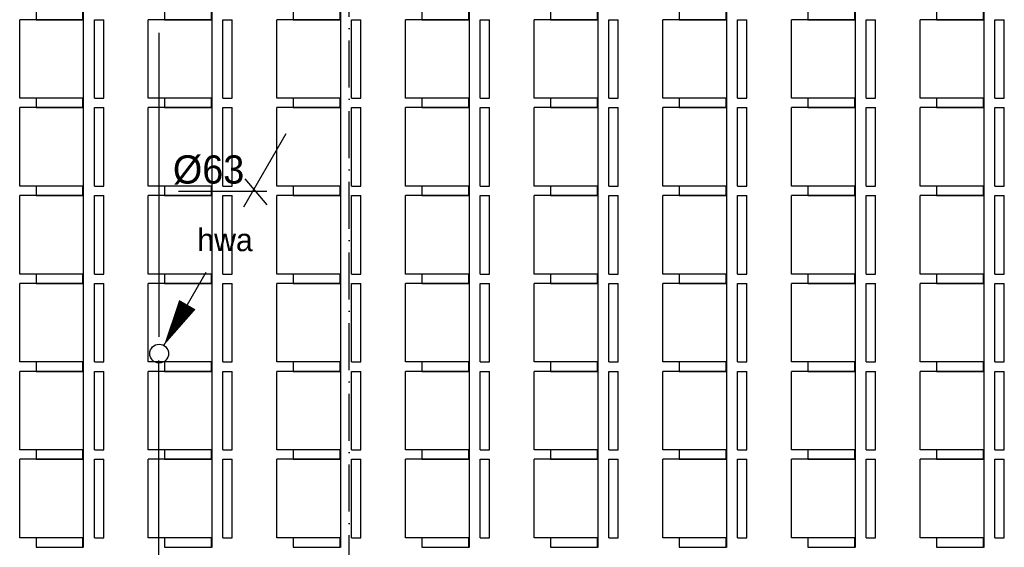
# Model space of a CAD drawing. Extents: x -41378 to 114803, y -24080 to 82188.
# Tile 73 of 137: x 39791 to 46066, y 54903 to 58263. Entities that reach past the tile are written whole.
import ezdxf
from ezdxf.enums import TextEntityAlignment as Align

# ---------------------------------------------------------------- set-up
doc = ezdxf.new("R2010")
doc.units = 0
doc.header["$LTSCALE"] = 50
doc.linetypes.add('2322122', pattern=[47, 40, -7])
doc.linetypes.add('DASHDOT', pattern=[9, 6, -1.5, 0, -1.5])
doc.layers.get('0').update_dxf_attribs({"linetype": 'CONTINUOUS'})
for name, color, linetype in [('AL$7----_STRAMIEN', 1, 'DASHDOT'), ('AL32----_BINNENKOZ', 7, 'CONTINUOUS'), ('WL521---', 4, 'CONTINUOUS'), ('WM$1----', 1, 'CONTINUOUS')]:
    doc.layers.add(name, color=color, linetype=linetype)
doc.layers.get('0').freeze()
doc.styles.add('BURO-018', font='BUROFONT.shx', dxfattribs={"height": 90})

# ---------------------------------------------------------------- blocks, each defined once
blk = doc.blocks.new('LDV3')
at = {"color": 0, "linetype": 'CONTINUOUS'}
for p, q in [((4.5, 7.794), (6.75, 11.691)), ((0.25, 0.433), (2.5, 4.33))]:
    blk.add_line(p, q, dxfattribs=at)
blk.add_lwpolyline([(0.25, 0.433, 0, 1, 0), (1.5, 2.598, 1, 1, 0)], format="xyseb", dxfattribs=at)
blk.add_circle((0, 0), 0.5, dxfattribs=at)
at = {"color": 0, "linetype": 'CONTINUOUS', "style": 'BURO-018'}
blk.add_attdef('LD_TEXT1', text='', height=1.8, dxfattribs=at).set_placement((3.5, 6.062), align=Align.MIDDLE)

msp = doc.modelspace()

# ---------------------------------------------------------------- linework, layer by layer
at = {"layer": 'AL$7----_STRAMIEN', "color": 1}
msp.add_lwpolyline([(41891, 41627.3), (41891, 80064.7)], dxfattribs=at)
at = {"layer": 'AL32----_BINNENKOZ', "color": 8}
for p, q in [((40195.8, 66462.3), (40196, 54902.3)), ((41015.8, 66262.3), (41015.8, 54902.3)), ((41835.8, 66262.3), (41835.8, 54902.3)), ((42655.8, 66262.3), (42655.8, 54902.3)), ((43475.8, 66262.3), (43475.8, 54902.3)), ((44295.8, 66262.3), (44295.8, 54902.3)), ((45115.8, 66262.3), (45115.8, 54902.3)), ((45935.8, 66262.3), (45935.8, 54902.3)), ((39790.9, 57762.9), (39790.9, 58262.9)), ((40196, 58262.9), (39790.9, 58262.9)), ((40196, 58262.9), (40196, 57762.9)), ((40266.7, 57762.9), (40266.7, 58262.9)), ((40266.7, 58262.9), (40326.1, 58262.9)), ((40326.1, 57762.9), (40326.1, 58262.9)), ((40610.6, 57762.9), (40610.6, 58262.9)), ((41015.8, 58262.9), (40610.6, 58262.9)), ((41015.8, 58262.9), (41015.8, 57762.9)), ((41086.4, 57762.9), (41086.4, 58262.9)), ((41086.4, 58262.9), (41145.9, 58262.9)), ((41145.9, 57762.9), (41145.9, 58262.9)), ((41430.6, 57762.9), (41430.6, 58262.9)), ((41835.8, 58262.9), (41430.6, 58262.9)), ((41835.8, 58262.9), (41835.8, 57762.9)), ((41906.4, 57762.9), (41906.4, 58262.9)), ((41906.4, 58262.9), (41965.9, 58262.9)), ((41965.9, 57762.9), (41965.9, 58262.9)), ((42250.6, 57762.9), (42250.6, 58262.9)), ((42655.8, 58262.9), (42250.6, 58262.9)), ((42655.8, 58262.9), (42655.8, 57762.9)), ((42726.4, 57762.9), (42726.4, 58262.9)), ((42726.4, 58262.9), (42785.9, 58262.9)), ((42785.9, 57762.9), (42785.9, 58262.9)), ((43070.6, 57762.9), (43070.6, 58262.9)), ((43475.8, 58262.9), (43070.6, 58262.9)), ((43475.8, 58262.9), (43475.8, 57762.9)), ((43546.4, 57762.9), (43546.4, 58262.9)), ((43546.4, 58262.9), (43605.9, 58262.9)), ((43605.9, 57762.9), (43605.9, 58262.9)), ((43890.6, 57762.9), (43890.6, 58262.9)), ((44295.8, 58262.9), (43890.6, 58262.9)), ((44295.8, 58262.9), (44295.8, 57762.9)), ((44366.4, 57762.9), (44366.4, 58262.9)), ((44366.4, 58262.9), (44425.9, 58262.9)), ((44425.9, 57762.9), (44425.9, 58262.9)), ((44710.6, 57762.9), (44710.6, 58262.9)), ((45115.8, 58262.9), (44710.6, 58262.9)), ((45115.8, 58262.9), (45115.8, 57762.9)), ((45186.4, 57762.9), (45186.4, 58262.9)), ((45186.4, 58262.9), (45245.9, 58262.9)), ((45245.9, 57762.9), (45245.9, 58262.9)), ((45530.6, 57762.9), (45530.6, 58262.9)), ((45935.8, 58262.9), (45530.6, 58262.9)), ((45935.8, 58262.9), (45935.8, 57762.9)), ((46006.4, 57762.9), (46006.4, 58262.9)), ((46006.4, 58262.9), (46065.9, 58262.9)), ((46065.9, 57762.9), (46065.9, 58262.9)), ((40196, 57762.9), (39790.9, 57762.9)), ((40266.7, 57762.9), (40326.1, 57762.9)), ((41015.8, 57762.9), (40610.6, 57762.9)), ((41086.4, 57762.9), (41145.9, 57762.9)), ((41835.8, 57762.9), (41430.6, 57762.9)), ((41906.4, 57762.9), (41965.9, 57762.9)), ((42655.8, 57762.9), (42250.6, 57762.9)), ((42726.4, 57762.9), (42785.9, 57762.9)), ((43475.8, 57762.9), (43070.6, 57762.9)), ((43546.4, 57762.9), (43605.9, 57762.9)), ((44295.8, 57762.9), (43890.6, 57762.9)), ((44366.4, 57762.9), (44425.9, 57762.9)), ((45115.8, 57762.9), (44710.6, 57762.9)), ((45186.4, 57762.9), (45245.9, 57762.9)), ((45935.8, 57762.9), (45530.6, 57762.9)), ((46006.4, 57762.9), (46065.9, 57762.9)), ((39790.9, 57202.9), (39790.9, 57702.9)), ((40196, 57702.9), (39790.9, 57702.9)), ((40196, 57702.9), (40196, 57202.9)), ((40266.7, 57202.9), (40266.7, 57702.9)), ((40266.7, 57702.9), (40326.1, 57702.9)), ((40326.1, 57202.9), (40326.1, 57702.9)), ((40610.6, 57202.9), (40610.6, 57702.9)), ((41015.8, 57702.9), (40610.6, 57702.9)), ((41015.8, 57702.9), (41015.8, 57202.9)), ((41086.4, 57202.9), (41086.4, 57702.9)), ((41086.4, 57702.9), (41145.9, 57702.9)), ((41145.9, 57202.9), (41145.9, 57702.9)), ((41430.6, 57202.9), (41430.6, 57702.9)), ((41835.8, 57702.9), (41430.6, 57702.9)), ((41835.8, 57702.9), (41835.8, 57202.9)), ((41906.4, 57202.9), (41906.4, 57702.9)), ((41906.4, 57702.9), (41965.9, 57702.9)), ((41965.9, 57202.9), (41965.9, 57702.9)), ((42250.6, 57202.9), (42250.6, 57702.9)), ((42655.8, 57702.9), (42250.6, 57702.9)), ((42655.8, 57702.9), (42655.8, 57202.9)), ((42726.4, 57202.9), (42726.4, 57702.9)), ((42726.4, 57702.9), (42785.9, 57702.9)), ((42785.9, 57202.9), (42785.9, 57702.9)), ((43070.6, 57202.9), (43070.6, 57702.9)), ((43475.8, 57702.9), (43070.6, 57702.9)), ((43475.8, 57702.9), (43475.8, 57202.9)), ((43546.4, 57202.9), (43546.4, 57702.9)), ((43546.4, 57702.9), (43605.9, 57702.9)), ((43605.9, 57202.9), (43605.9, 57702.9)), ((43890.6, 57202.9), (43890.6, 57702.9)), ((44295.8, 57702.9), (43890.6, 57702.9)), ((44295.8, 57702.9), (44295.8, 57202.9)), ((44366.4, 57202.9), (44366.4, 57702.9)), ((44366.4, 57702.9), (44425.9, 57702.9)), ((44425.9, 57202.9), (44425.9, 57702.9)), ((44710.6, 57202.9), (44710.6, 57702.9)), ((45115.8, 57702.9), (44710.6, 57702.9)), ((45115.8, 57702.9), (45115.8, 57202.9)), ((45186.4, 57202.9), (45186.4, 57702.9)), ((45186.4, 57702.9), (45245.9, 57702.9)), ((45245.9, 57202.9), (45245.9, 57702.9)), ((45530.6, 57202.9), (45530.6, 57702.9)), ((45935.8, 57702.9), (45530.6, 57702.9)), ((45935.8, 57702.9), (45935.8, 57202.9)), ((46006.4, 57202.9), (46006.4, 57702.9)), ((46006.4, 57702.9), (46065.9, 57702.9)), ((46065.9, 57202.9), (46065.9, 57702.9)), ((40196, 57202.9), (39790.9, 57202.9)), ((40266.7, 57202.9), (40326.1, 57202.9)), ((41015.8, 57202.9), (40610.6, 57202.9)), ((41086.4, 57202.9), (41145.9, 57202.9)), ((41835.8, 57202.9), (41430.6, 57202.9)), ((41906.4, 57202.9), (41965.9, 57202.9)), ((42655.8, 57202.9), (42250.6, 57202.9)), ((42726.4, 57202.9), (42785.9, 57202.9)), ((43475.8, 57202.9), (43070.6, 57202.9)), ((43546.4, 57202.9), (43605.9, 57202.9)), ((44295.8, 57202.9), (43890.6, 57202.9)), ((44366.4, 57202.9), (44425.9, 57202.9)), ((45115.8, 57202.9), (44710.6, 57202.9)), ((45186.4, 57202.9), (45245.9, 57202.9)), ((45935.8, 57202.9), (45530.6, 57202.9)), ((46006.4, 57202.9), (46065.9, 57202.9)), ((39790.9, 56642.9), (39790.9, 57142.9)), ((40196, 57142.9), (39790.9, 57142.9)), ((40196, 57142.9), (40196, 56642.9)), ((40266.7, 56642.9), (40266.7, 57142.9)), ((40266.7, 57142.9), (40326.1, 57142.9)), ((40326.1, 56642.9), (40326.1, 57142.9)), ((40610.6, 56642.9), (40610.6, 57142.9)), ((41015.8, 57142.9), (40610.6, 57142.9)), ((41015.8, 57142.9), (41015.8, 56642.9)), ((41086.4, 56642.9), (41086.4, 57142.9)), ((41086.4, 57142.9), (41145.9, 57142.9)), ((41145.9, 56642.9), (41145.9, 57142.9)), ((41430.6, 56642.9), (41430.6, 57142.9)), ((41835.8, 57142.9), (41430.6, 57142.9)), ((41835.8, 57142.9), (41835.8, 56642.9)), ((41906.4, 56642.9), (41906.4, 57142.9)), ((41906.4, 57142.9), (41965.9, 57142.9)), ((41965.9, 56642.9), (41965.9, 57142.9)), ((42250.6, 56642.9), (42250.6, 57142.9)), ((42655.8, 57142.9), (42250.6, 57142.9)), ((42655.8, 57142.9), (42655.8, 56642.9)), ((42726.4, 56642.9), (42726.4, 57142.9)), ((42726.4, 57142.9), (42785.9, 57142.9)), ((42785.9, 56642.9), (42785.9, 57142.9)), ((43070.6, 56642.9), (43070.6, 57142.9)), ((43475.8, 57142.9), (43070.6, 57142.9)), ((43475.8, 57142.9), (43475.8, 56642.9)), ((43546.4, 56642.9), (43546.4, 57142.9)), ((43546.4, 57142.9), (43605.9, 57142.9)), ((43605.9, 56642.9), (43605.9, 57142.9)), ((43890.6, 56642.9), (43890.6, 57142.9)), ((44295.8, 57142.9), (43890.6, 57142.9)), ((44295.8, 57142.9), (44295.8, 56642.9)), ((44366.4, 56642.9), (44366.4, 57142.9)), ((44366.4, 57142.9), (44425.9, 57142.9)), ((44425.9, 56642.9), (44425.9, 57142.9)), ((44710.6, 56642.9), (44710.6, 57142.9)), ((45115.8, 57142.9), (44710.6, 57142.9)), ((45115.8, 57142.9), (45115.8, 56642.9)), ((45186.4, 56642.9), (45186.4, 57142.9)), ((45186.4, 57142.9), (45245.9, 57142.9)), ((45245.9, 56642.9), (45245.9, 57142.9)), ((45530.6, 56642.9), (45530.6, 57142.9)), ((45935.8, 57142.9), (45530.6, 57142.9)), ((45935.8, 57142.9), (45935.8, 56642.9)), ((46006.4, 56642.9), (46006.4, 57142.9)), ((46006.4, 57142.9), (46065.9, 57142.9)), ((46065.9, 56642.9), (46065.9, 57142.9)), ((40196, 56642.9), (39790.9, 56642.9)), ((40266.7, 56642.9), (40326.1, 56642.9)), ((41015.8, 56642.9), (40610.6, 56642.9)), ((41086.4, 56642.9), (41145.9, 56642.9)), ((41835.8, 56642.9), (41430.6, 56642.9)), ((41906.4, 56642.9), (41965.9, 56642.9)), ((42655.8, 56642.9), (42250.6, 56642.9)), ((42726.4, 56642.9), (42785.9, 56642.9)), ((43475.8, 56642.9), (43070.6, 56642.9)), ((43546.4, 56642.9), (43605.9, 56642.9)), ((44295.8, 56642.9), (43890.6, 56642.9)), ((44366.4, 56642.9), (44425.9, 56642.9)), ((45115.8, 56642.9), (44710.6, 56642.9)), ((45186.4, 56642.9), (45245.9, 56642.9)), ((45935.8, 56642.9), (45530.6, 56642.9)), ((46006.4, 56642.9), (46065.9, 56642.9)), ((39790.9, 56082.9), (39790.9, 56582.9)), ((40196, 56582.9), (39790.9, 56582.9)), ((40196, 56582.9), (40196, 56082.9)), ((40266.7, 56082.9), (40266.7, 56582.9)), ((40266.7, 56582.9), (40326.1, 56582.9)), ((40326.1, 56082.9), (40326.1, 56582.9)), ((40610.6, 56082.9), (40610.6, 56582.9)), ((41015.8, 56582.9), (40610.6, 56582.9)), ((41015.8, 56582.9), (41015.8, 56082.9)), ((41086.4, 56082.9), (41086.4, 56582.9)), ((41086.4, 56582.9), (41145.9, 56582.9)), ((41145.9, 56082.9), (41145.9, 56582.9)), ((41430.6, 56082.9), (41430.6, 56582.9)), ((41835.8, 56582.9), (41430.6, 56582.9)), ((41835.8, 56582.9), (41835.8, 56082.9)), ((41906.4, 56082.9), (41906.4, 56582.9)), ((41906.4, 56582.9), (41965.9, 56582.9)), ((41965.9, 56082.9), (41965.9, 56582.9)), ((42250.6, 56082.9), (42250.6, 56582.9)), ((42655.8, 56582.9), (42250.6, 56582.9)), ((42655.8, 56582.9), (42655.8, 56082.9)), ((42726.4, 56082.9), (42726.4, 56582.9)), ((42726.4, 56582.9), (42785.9, 56582.9)), ((42785.9, 56082.9), (42785.9, 56582.9)), ((43070.6, 56082.9), (43070.6, 56582.9)), ((43475.8, 56582.9), (43070.6, 56582.9)), ((43475.8, 56582.9), (43475.8, 56082.9)), ((43546.4, 56082.9), (43546.4, 56582.9)), ((43546.4, 56582.9), (43605.9, 56582.9)), ((43605.9, 56082.9), (43605.9, 56582.9)), ((43890.6, 56082.9), (43890.6, 56582.9)), ((44295.8, 56582.9), (43890.6, 56582.9)), ((44295.8, 56582.9), (44295.8, 56082.9)), ((44366.4, 56082.9), (44366.4, 56582.9)), ((44366.4, 56582.9), (44425.9, 56582.9)), ((44425.9, 56082.9), (44425.9, 56582.9)), ((44710.6, 56082.9), (44710.6, 56582.9)), ((45115.8, 56582.9), (44710.6, 56582.9)), ((45115.8, 56582.9), (45115.8, 56082.9)), ((45186.4, 56082.9), (45186.4, 56582.9)), ((45186.4, 56582.9), (45245.9, 56582.9)), ((45245.9, 56082.9), (45245.9, 56582.9)), ((45530.6, 56082.9), (45530.6, 56582.9)), ((45935.8, 56582.9), (45530.6, 56582.9)), ((45935.8, 56582.9), (45935.8, 56082.9)), ((46006.4, 56082.9), (46006.4, 56582.9)), ((46006.4, 56582.9), (46065.9, 56582.9)), ((46065.9, 56082.9), (46065.9, 56582.9)), ((40196, 56082.9), (39790.9, 56082.9)), ((40266.7, 56082.9), (40326.1, 56082.9)), ((41015.8, 56082.9), (40610.6, 56082.9)), ((41086.4, 56082.9), (41145.9, 56082.9)), ((41835.8, 56082.9), (41430.6, 56082.9)), ((41906.4, 56082.9), (41965.9, 56082.9)), ((42655.8, 56082.9), (42250.6, 56082.9)), ((42726.4, 56082.9), (42785.9, 56082.9)), ((43475.8, 56082.9), (43070.6, 56082.9)), ((43546.4, 56082.9), (43605.9, 56082.9)), ((44295.8, 56082.9), (43890.6, 56082.9)), ((44366.4, 56082.9), (44425.9, 56082.9)), ((45115.8, 56082.9), (44710.6, 56082.9)), ((45186.4, 56082.9), (45245.9, 56082.9)), ((45935.8, 56082.9), (45530.6, 56082.9)), ((46006.4, 56082.9), (46065.9, 56082.9)), ((39790.9, 55522.9), (39790.9, 56022.9)), ((40196, 56022.9), (39790.9, 56022.9)), ((40196, 56022.9), (40196, 55522.9)), ((40266.7, 55522.9), (40266.7, 56022.9)), ((40266.7, 56022.9), (40326.1, 56022.9)), ((40326.1, 55522.9), (40326.1, 56022.9)), ((40610.6, 55522.9), (40610.6, 56022.9)), ((41015.8, 56022.9), (40610.6, 56022.9)), ((41015.8, 56022.9), (41015.8, 55522.9)), ((41086.4, 55522.9), (41086.4, 56022.9)), ((41086.4, 56022.9), (41145.9, 56022.9)), ((41145.9, 55522.9), (41145.9, 56022.9)), ((41430.6, 55522.9), (41430.6, 56022.9)), ((41835.8, 56022.9), (41430.6, 56022.9)), ((41835.8, 56022.9), (41835.8, 55522.9)), ((41906.4, 55522.9), (41906.4, 56022.9)), ((41906.4, 56022.9), (41965.9, 56022.9)), ((41965.9, 55522.9), (41965.9, 56022.9)), ((42250.6, 55522.9), (42250.6, 56022.9)), ((42655.8, 56022.9), (42250.6, 56022.9)), ((42655.8, 56022.9), (42655.8, 55522.9)), ((42726.4, 55522.9), (42726.4, 56022.9)), ((42726.4, 56022.9), (42785.9, 56022.9)), ((42785.9, 55522.9), (42785.9, 56022.9)), ((43070.6, 55522.9), (43070.6, 56022.9)), ((43475.8, 56022.9), (43070.6, 56022.9)), ((43475.8, 56022.9), (43475.8, 55522.9)), ((43546.4, 55522.9), (43546.4, 56022.9)), ((43546.4, 56022.9), (43605.9, 56022.9)), ((43605.9, 55522.9), (43605.9, 56022.9)), ((43890.6, 55522.9), (43890.6, 56022.9)), ((44295.8, 56022.9), (43890.6, 56022.9)), ((44295.8, 56022.9), (44295.8, 55522.9)), ((44366.4, 55522.9), (44366.4, 56022.9)), ((44366.4, 56022.9), (44425.9, 56022.9)), ((44425.9, 55522.9), (44425.9, 56022.9)), ((44710.6, 55522.9), (44710.6, 56022.9)), ((45115.8, 56022.9), (44710.6, 56022.9)), ((45115.8, 56022.9), (45115.8, 55522.9)), ((45186.4, 55522.9), (45186.4, 56022.9)), ((45186.4, 56022.9), (45245.9, 56022.9)), ((45245.9, 55522.9), (45245.9, 56022.9)), ((45530.6, 55522.9), (45530.6, 56022.9)), ((45935.8, 56022.9), (45530.6, 56022.9)), ((45935.8, 56022.9), (45935.8, 55522.9)), ((46006.4, 55522.9), (46006.4, 56022.9)), ((46006.4, 56022.9), (46065.9, 56022.9)), ((46065.9, 55522.9), (46065.9, 56022.9)), ((40196, 55522.9), (39790.9, 55522.9)), ((40266.7, 55522.9), (40326.1, 55522.9)), ((41015.8, 55522.9), (40610.6, 55522.9)), ((41086.4, 55522.9), (41145.9, 55522.9)), ((41835.8, 55522.9), (41430.6, 55522.9)), ((41906.4, 55522.9), (41965.9, 55522.9)), ((42655.8, 55522.9), (42250.6, 55522.9)), ((42726.4, 55522.9), (42785.9, 55522.9)), ((43475.8, 55522.9), (43070.6, 55522.9)), ((43546.4, 55522.9), (43605.9, 55522.9)), ((44295.8, 55522.9), (43890.6, 55522.9)), ((44366.4, 55522.9), (44425.9, 55522.9)), ((45115.8, 55522.9), (44710.6, 55522.9)), ((45186.4, 55522.9), (45245.9, 55522.9)), ((45935.8, 55522.9), (45530.6, 55522.9)), ((46006.4, 55522.9), (46065.9, 55522.9)), ((39790.9, 54962.9), (39790.9, 55462.9)), ((40196, 55462.9), (39790.9, 55462.9)), ((40196, 55462.9), (40196, 54962.9)), ((40266.7, 54962.9), (40266.7, 55462.9)), ((40266.7, 55462.9), (40326.1, 55462.9)), ((40326.1, 54962.9), (40326.1, 55462.9)), ((40610.6, 54962.9), (40610.6, 55462.9)), ((41015.8, 55462.9), (40610.6, 55462.9)), ((41015.8, 55462.9), (41015.8, 54962.9)), ((41086.4, 54962.9), (41086.4, 55462.9)), ((41086.4, 55462.9), (41145.9, 55462.9)), ((41145.9, 54962.9), (41145.9, 55462.9)), ((41430.6, 54962.9), (41430.6, 55462.9)), ((41835.8, 55462.9), (41430.6, 55462.9)), ((41835.8, 55462.9), (41835.8, 54962.9)), ((41906.4, 54962.9), (41906.4, 55462.9)), ((41906.4, 55462.9), (41965.9, 55462.9)), ((41965.9, 54962.9), (41965.9, 55462.9)), ((42250.6, 54962.9), (42250.6, 55462.9)), ((42655.8, 55462.9), (42250.6, 55462.9)), ((42655.8, 55462.9), (42655.8, 54962.9)), ((42726.4, 54962.9), (42726.4, 55462.9)), ((42726.4, 55462.9), (42785.9, 55462.9)), ((42785.9, 54962.9), (42785.9, 55462.9)), ((43070.6, 54962.9), (43070.6, 55462.9)), ((43475.8, 55462.9), (43070.6, 55462.9)), ((43475.8, 55462.9), (43475.8, 54962.9)), ((43546.4, 54962.9), (43546.4, 55462.9)), ((43546.4, 55462.9), (43605.9, 55462.9)), ((43605.9, 54962.9), (43605.9, 55462.9)), ((43890.6, 54962.9), (43890.6, 55462.9)), ((44295.8, 55462.9), (43890.6, 55462.9)), ((44295.8, 55462.9), (44295.8, 54962.9)), ((44366.4, 54962.9), (44366.4, 55462.9)), ((44366.4, 55462.9), (44425.9, 55462.9)), ((44425.9, 54962.9), (44425.9, 55462.9)), ((44710.6, 54962.9), (44710.6, 55462.9)), ((45115.8, 55462.9), (44710.6, 55462.9)), ((45115.8, 55462.9), (45115.8, 54962.9)), ((45186.4, 54962.9), (45186.4, 55462.9)), ((45186.4, 55462.9), (45245.9, 55462.9)), ((45245.9, 54962.9), (45245.9, 55462.9)), ((45530.6, 54962.9), (45530.6, 55462.9)), ((45935.8, 55462.9), (45530.6, 55462.9)), ((45935.8, 55462.9), (45935.8, 54962.9)), ((46006.4, 54962.9), (46006.4, 55462.9)), ((46006.4, 55462.9), (46065.9, 55462.9)), ((46065.9, 54962.9), (46065.9, 55462.9)), ((40196, 54962.9), (39790.9, 54962.9)), ((40266.7, 54962.9), (40326.1, 54962.9)), ((41015.8, 54962.9), (40610.6, 54962.9)), ((41086.4, 54962.9), (41145.9, 54962.9)), ((41835.8, 54962.9), (41430.6, 54962.9)), ((41906.4, 54962.9), (41965.9, 54962.9)), ((42655.8, 54962.9), (42250.6, 54962.9)), ((42726.4, 54962.9), (42785.9, 54962.9)), ((43475.8, 54962.9), (43070.6, 54962.9)), ((43546.4, 54962.9), (43605.9, 54962.9)), ((44295.8, 54962.9), (43890.6, 54962.9)), ((44366.4, 54962.9), (44425.9, 54962.9)), ((45115.8, 54962.9), (44710.6, 54962.9)), ((45186.4, 54962.9), (45245.9, 54962.9)), ((45935.8, 54962.9), (45530.6, 54962.9)), ((46006.4, 54962.9), (46065.9, 54962.9))]:
    msp.add_line(p, q, dxfattribs=at)
for points in [[(39894.9, 58262.9), (40193.8, 58262.9), (40193.8, 58322.9), (39894.9, 58322.9)], [(40714.6, 58262.9), (41013.6, 58262.9), (41013.6, 58322.9), (40714.6, 58322.9)], [(41534.6, 58262.9), (41833.6, 58262.9), (41833.6, 58322.9), (41534.6, 58322.9)], [(42354.6, 58262.9), (42653.6, 58262.9), (42653.6, 58322.9), (42354.6, 58322.9)], [(43174.6, 58262.9), (43473.6, 58262.9), (43473.6, 58322.9), (43174.6, 58322.9)], [(43994.6, 58262.9), (44293.6, 58262.9), (44293.6, 58322.9), (43994.6, 58322.9)], [(44814.6, 58262.9), (45113.6, 58262.9), (45113.6, 58322.9), (44814.6, 58322.9)], [(45634.6, 58262.9), (45933.6, 58262.9), (45933.6, 58322.9), (45634.6, 58322.9)], [(39894.9, 57702.9), (40193.8, 57702.9), (40193.8, 57762.9), (39894.9, 57762.9)], [(39894.9, 57702.9), (40193.8, 57702.9), (40193.8, 57762.9), (39894.9, 57762.9)], [(40714.6, 57702.9), (41013.6, 57702.9), (41013.6, 57762.9), (40714.6, 57762.9)], [(40714.6, 57702.9), (41013.6, 57702.9), (41013.6, 57762.9), (40714.6, 57762.9)], [(41534.6, 57702.9), (41833.6, 57702.9), (41833.6, 57762.9), (41534.6, 57762.9)], [(41534.6, 57702.9), (41833.6, 57702.9), (41833.6, 57762.9), (41534.6, 57762.9)], [(42354.6, 57702.9), (42653.6, 57702.9), (42653.6, 57762.9), (42354.6, 57762.9)], [(42354.6, 57702.9), (42653.6, 57702.9), (42653.6, 57762.9), (42354.6, 57762.9)], [(43174.6, 57702.9), (43473.6, 57702.9), (43473.6, 57762.9), (43174.6, 57762.9)], [(43174.6, 57702.9), (43473.6, 57702.9), (43473.6, 57762.9), (43174.6, 57762.9)], [(43994.6, 57702.9), (44293.6, 57702.9), (44293.6, 57762.9), (43994.6, 57762.9)], [(43994.6, 57702.9), (44293.6, 57702.9), (44293.6, 57762.9), (43994.6, 57762.9)], [(44814.6, 57702.9), (45113.6, 57702.9), (45113.6, 57762.9), (44814.6, 57762.9)], [(44814.6, 57702.9), (45113.6, 57702.9), (45113.6, 57762.9), (44814.6, 57762.9)], [(45634.6, 57702.9), (45933.6, 57702.9), (45933.6, 57762.9), (45634.6, 57762.9)], [(45634.6, 57702.9), (45933.6, 57702.9), (45933.6, 57762.9), (45634.6, 57762.9)], [(39894.9, 57142.9), (40193.8, 57142.9), (40193.8, 57202.9), (39894.9, 57202.9)], [(39894.9, 57142.9), (40193.8, 57142.9), (40193.8, 57202.9), (39894.9, 57202.9)], [(40714.6, 57142.9), (41013.6, 57142.9), (41013.6, 57202.9), (40714.6, 57202.9)], [(40714.6, 57142.9), (41013.6, 57142.9), (41013.6, 57202.9), (40714.6, 57202.9)], [(41534.6, 57142.9), (41833.6, 57142.9), (41833.6, 57202.9), (41534.6, 57202.9)], [(41534.6, 57142.9), (41833.6, 57142.9), (41833.6, 57202.9), (41534.6, 57202.9)], [(42354.6, 57142.9), (42653.6, 57142.9), (42653.6, 57202.9), (42354.6, 57202.9)], [(42354.6, 57142.9), (42653.6, 57142.9), (42653.6, 57202.9), (42354.6, 57202.9)], [(43174.6, 57142.9), (43473.6, 57142.9), (43473.6, 57202.9), (43174.6, 57202.9)], [(43174.6, 57142.9), (43473.6, 57142.9), (43473.6, 57202.9), (43174.6, 57202.9)], [(43994.6, 57142.9), (44293.6, 57142.9), (44293.6, 57202.9), (43994.6, 57202.9)], [(43994.6, 57142.9), (44293.6, 57142.9), (44293.6, 57202.9), (43994.6, 57202.9)], [(44814.6, 57142.9), (45113.6, 57142.9), (45113.6, 57202.9), (44814.6, 57202.9)], [(44814.6, 57142.9), (45113.6, 57142.9), (45113.6, 57202.9), (44814.6, 57202.9)], [(45634.6, 57142.9), (45933.6, 57142.9), (45933.6, 57202.9), (45634.6, 57202.9)], [(45634.6, 57142.9), (45933.6, 57142.9), (45933.6, 57202.9), (45634.6, 57202.9)], [(39894.9, 56582.9), (40193.8, 56582.9), (40193.8, 56642.9), (39894.9, 56642.9)], [(39894.9, 56582.9), (40193.8, 56582.9), (40193.8, 56642.9), (39894.9, 56642.9)], [(40714.6, 56582.9), (41013.6, 56582.9), (41013.6, 56642.9), (40714.6, 56642.9)], [(40714.6, 56582.9), (41013.6, 56582.9), (41013.6, 56642.9), (40714.6, 56642.9)], [(41534.6, 56582.9), (41833.6, 56582.9), (41833.6, 56642.9), (41534.6, 56642.9)], [(41534.6, 56582.9), (41833.6, 56582.9), (41833.6, 56642.9), (41534.6, 56642.9)], [(42354.6, 56582.9), (42653.6, 56582.9), (42653.6, 56642.9), (42354.6, 56642.9)], [(42354.6, 56582.9), (42653.6, 56582.9), (42653.6, 56642.9), (42354.6, 56642.9)], [(43174.6, 56582.9), (43473.6, 56582.9), (43473.6, 56642.9), (43174.6, 56642.9)], [(43174.6, 56582.9), (43473.6, 56582.9), (43473.6, 56642.9), (43174.6, 56642.9)], [(43994.6, 56582.9), (44293.6, 56582.9), (44293.6, 56642.9), (43994.6, 56642.9)], [(43994.6, 56582.9), (44293.6, 56582.9), (44293.6, 56642.9), (43994.6, 56642.9)], [(44814.6, 56582.9), (45113.6, 56582.9), (45113.6, 56642.9), (44814.6, 56642.9)], [(44814.6, 56582.9), (45113.6, 56582.9), (45113.6, 56642.9), (44814.6, 56642.9)], [(45634.6, 56582.9), (45933.6, 56582.9), (45933.6, 56642.9), (45634.6, 56642.9)], [(45634.6, 56582.9), (45933.6, 56582.9), (45933.6, 56642.9), (45634.6, 56642.9)], [(39894.9, 56022.9), (40193.8, 56022.9), (40193.8, 56082.9), (39894.9, 56082.9)], [(39894.9, 56022.9), (40193.8, 56022.9), (40193.8, 56082.9), (39894.9, 56082.9)], [(40714.6, 56022.9), (41013.6, 56022.9), (41013.6, 56082.9), (40714.6, 56082.9)], [(40714.6, 56022.9), (41013.6, 56022.9), (41013.6, 56082.9), (40714.6, 56082.9)], [(41534.6, 56022.9), (41833.6, 56022.9), (41833.6, 56082.9), (41534.6, 56082.9)], [(41534.6, 56022.9), (41833.6, 56022.9), (41833.6, 56082.9), (41534.6, 56082.9)], [(42354.6, 56022.9), (42653.6, 56022.9), (42653.6, 56082.9), (42354.6, 56082.9)], [(42354.6, 56022.9), (42653.6, 56022.9), (42653.6, 56082.9), (42354.6, 56082.9)], [(43174.6, 56022.9), (43473.6, 56022.9), (43473.6, 56082.9), (43174.6, 56082.9)], [(43174.6, 56022.9), (43473.6, 56022.9), (43473.6, 56082.9), (43174.6, 56082.9)], [(43994.6, 56022.9), (44293.6, 56022.9), (44293.6, 56082.9), (43994.6, 56082.9)], [(43994.6, 56022.9), (44293.6, 56022.9), (44293.6, 56082.9), (43994.6, 56082.9)], [(44814.6, 56022.9), (45113.6, 56022.9), (45113.6, 56082.9), (44814.6, 56082.9)], [(44814.6, 56022.9), (45113.6, 56022.9), (45113.6, 56082.9), (44814.6, 56082.9)], [(45634.6, 56022.9), (45933.6, 56022.9), (45933.6, 56082.9), (45634.6, 56082.9)], [(45634.6, 56022.9), (45933.6, 56022.9), (45933.6, 56082.9), (45634.6, 56082.9)], [(39894.9, 55462.9), (40193.8, 55462.9), (40193.8, 55522.9), (39894.9, 55522.9)], [(39894.9, 55462.9), (40193.8, 55462.9), (40193.8, 55522.9), (39894.9, 55522.9)], [(40714.6, 55462.9), (41013.6, 55462.9), (41013.6, 55522.9), (40714.6, 55522.9)], [(40714.6, 55462.9), (41013.6, 55462.9), (41013.6, 55522.9), (40714.6, 55522.9)], [(41534.6, 55462.9), (41833.6, 55462.9), (41833.6, 55522.9), (41534.6, 55522.9)], [(41534.6, 55462.9), (41833.6, 55462.9), (41833.6, 55522.9), (41534.6, 55522.9)], [(42354.6, 55462.9), (42653.6, 55462.9), (42653.6, 55522.9), (42354.6, 55522.9)], [(42354.6, 55462.9), (42653.6, 55462.9), (42653.6, 55522.9), (42354.6, 55522.9)], [(43174.6, 55462.9), (43473.6, 55462.9), (43473.6, 55522.9), (43174.6, 55522.9)], [(43174.6, 55462.9), (43473.6, 55462.9), (43473.6, 55522.9), (43174.6, 55522.9)], [(43994.6, 55462.9), (44293.6, 55462.9), (44293.6, 55522.9), (43994.6, 55522.9)], [(43994.6, 55462.9), (44293.6, 55462.9), (44293.6, 55522.9), (43994.6, 55522.9)], [(44814.6, 55462.9), (45113.6, 55462.9), (45113.6, 55522.9), (44814.6, 55522.9)], [(44814.6, 55462.9), (45113.6, 55462.9), (45113.6, 55522.9), (44814.6, 55522.9)], [(45634.6, 55462.9), (45933.6, 55462.9), (45933.6, 55522.9), (45634.6, 55522.9)], [(45634.6, 55462.9), (45933.6, 55462.9), (45933.6, 55522.9), (45634.6, 55522.9)], [(39894.9, 54902.9), (40193.8, 54902.9), (40193.8, 54962.9), (39894.9, 54962.9)], [(40714.6, 54902.9), (41013.6, 54902.9), (41013.6, 54962.9), (40714.6, 54962.9)], [(41534.6, 54902.9), (41833.6, 54902.9), (41833.6, 54962.9), (41534.6, 54962.9)], [(42354.6, 54902.9), (42653.6, 54902.9), (42653.6, 54962.9), (42354.6, 54962.9)], [(43174.6, 54902.9), (43473.6, 54902.9), (43473.6, 54962.9), (43174.6, 54962.9)], [(43994.6, 54902.9), (44293.6, 54902.9), (44293.6, 54962.9), (43994.6, 54962.9)], [(44814.6, 54902.9), (45113.6, 54902.9), (45113.6, 54962.9), (44814.6, 54962.9)], [(45634.6, 54902.9), (45933.6, 54902.9), (45933.6, 54962.9), (45634.6, 54962.9)]]:
    msp.add_lwpolyline(points, close=True, dxfattribs=at)
at = {"layer": 'WL521---', "linetype": '2322122'}
for p, q in [((40677.7, 65229.9), (40677.7, 56243.3)), ((40676.5, 56092.1), (40676.5, 53972.9))]:
    msp.add_line(p, q, dxfattribs=at)
at = {"layer": 'WM$1----'}
for p, q in [((41225.3, 57248.9), (41366.7, 57083.9)), ((40804, 57171.2), (41366.6, 57171.2))]:
    msp.add_line(p, q, dxfattribs=at)

# ---------------------------------------------------------------- block references
at = {"layer": 'WL521---', "color": 2}
ref = msp.add_blockref('LDV3', (40679.6, 56136), dxfattribs=dict(at, xscale=120, yscale=120, zscale=120))
ref.add_attrib('LD_TEXT1', 'hwa', dxfattribs={"layer": '0', "color": 1, "linetype": 'CONTINUOUS', "height": 144, "style": 'BURO-018'}).set_placement((41099.6, 56863.5), align=Align.MIDDLE)

# ---------------------------------------------------------------- texts
at = {"layer": 'WM$1----', "color": 1, "style": 'BURO-018'}
msp.add_text('%%C63', height=180, dxfattribs=at).set_placement((40767.2, 57219))

doc.saveas('drawing.dxf')
